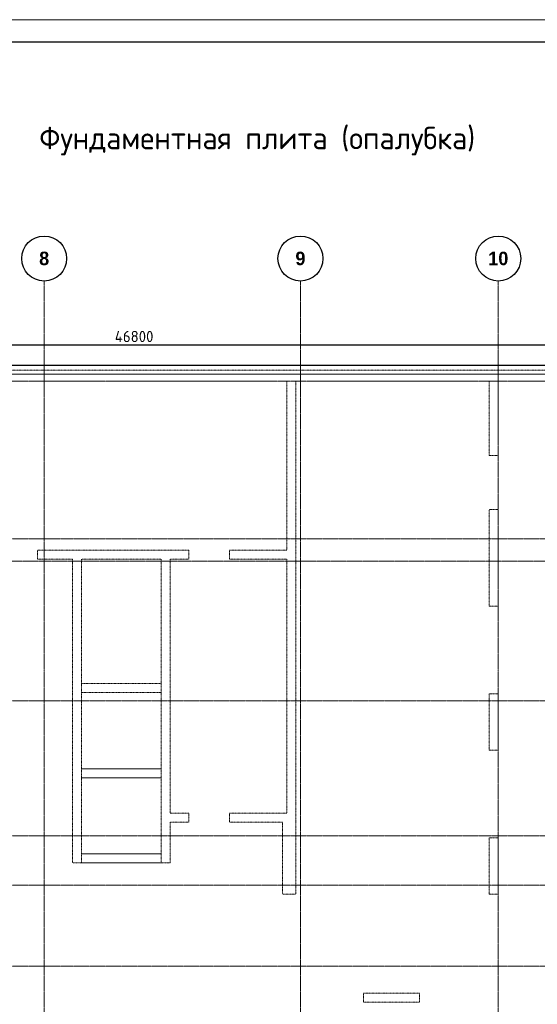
# Model space of a CAD drawing. Header units: millimetres. Extents: x -56135 to 1694203, y -446411 to -23139.
# Tile 72 of 256: x 493936 to 505448, y -170089 to -148207. Entities that reach past the tile are written whole.
import ezdxf

# ---------------------------------------------------------------- set-up
doc = ezdxf.new("R2010")
doc.units = ezdxf.units.MM
for name, pattern in [('01 Штриховая _4 мм_', [6, 3.5, -2.5]), ('______5', [1100, 800, -100, 100, -100]), ('осевая', [50.8, 31.75, -6.35, 6.35, -6.35])]:
    doc.linetypes.add(name, pattern=pattern)
for name, color, linetype, lineweight in [('0 Фундамент', 5, 'Continuous', 30), ('Оси', 40, '______5', 18), ('РАЗМЕРЫ', 1, 'Continuous', 9), ('СТЕНЫ', 3, 'Continuous', 30), ('ТОНКИЕ', 7, 'Continuous', 9), ('Узлы', 7, 'Continuous', 0)]:
    doc.layers.add(name, color=color, linetype=linetype, lineweight=lineweight)
doc.layers.add('ТОЛСТЫЕ_ОСНОВНЫЕ', color=6, linetype='Continuous')
doc.styles.add('Century Gothic', font='GOTHIC.TTF')
doc.styles.add('GOST-2.304_Type-B', font='GOST_Common.ttf')
doc.linetypes.add('163 Фуникулер', pattern='A,0,-2,[18,Russia-GOST_Topo.shx,S=0.05,R=0,X=0,Y=0],-4,[17,Russia-GOST_Topo.shx,S=0.05,R=0,X=0,Y=0],-2,0', length=8)
doc.dimstyles.new('СПДС', dxfattribs={"dimscale": 100, "dimtxt": 2.5, "dimasz": 2.5, "dimexe": 1.25, "dimexo": 0, "dimtad": 1, "dimdec": 0, "dimtxsty": 'GOST-2.304_Type-B', "dimblk": 'ARCHTICK', "dimcen": 2.5, "dimdle": 2, "dimadec": 0, "dimazin": 2, "dimtfac": 0.75, "dimtdec": 0, "dimtmove": 1, "dimatfit": 3, "dimfxl": 1, "dimtolj": 1, "dimarcsym": 1})

# ---------------------------------------------------------------- blocks, each defined once
blk = doc.blocks.new('NSY101')
at = {"color": 0, "linetype": 'ByBlock', "lineweight": -2}
blk.add_circle((0, 0), 50, dxfattribs=at)
blk = doc.blocks.new('оси 2.2-2.3')
at = {"layer": 'Оси', "color": 16, "linetype": 'осевая', "lineweight": 0, "transparency": 33554687}
for p, q in [((495854.9, -104267.9), (495854.9, -134893.5)), ((501554.9, -104267.9), (501554.9, -134893.5)), ((505954.9, -104267.9), (505954.9, -134893.5)), ((468076.3, -106495.4), (524372.9, -106495.4)), ((468076.3, -109995.4), (524372.9, -109995.4)), ((468653.8, -110495.4), (523696.4, -110495.4)), ((468076.3, -113595.4), (524372.9, -113595.4)), ((468076.3, -116595.4), (524372.9, -116595.4)), ((468076.3, -117695.4), (524372.9, -117695.4)), ((468076.3, -119495.4), (524372.9, -119495.4))]:
    blk.add_line(p, q, dxfattribs=at)
at = {"layer": 'Оси', "color": 16, "linetype": 'Continuous', "lineweight": 25, "transparency": 33554687, "xscale": 9.999999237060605, "yscale": 9.999999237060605, "zscale": 9.999999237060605}
for p in [(495854.4, -103767.9), (501554.4, -103767.9), (505954.4, -103767.9)]:
    blk.add_blockref('NSY101', p, dxfattribs=at)
at = {"layer": 'Оси', "color": 16, "linetype": 'Continuous', "lineweight": 25, "transparency": 33554687, "char_height": 300, "attachment_point": 5, "style": 'Century Gothic'}
for s, insert, width in [('\\A1;{\\fCentury Gothic|i0|b1;\\H300.000000;\\W1.000000;\\C16;8}\\P', (495854.4, -103767.9), 385), ('\\A1;{\\fCentury Gothic|i0|b1;\\H300.000000;\\W1.000000;\\C16;9}\\P', (501554.4, -103767.9), 385), ('\\A1;{\\fCentury Gothic|i0|b1;\\H300.000000;\\W1.000000;\\C16;10}\\P', (505954.4, -103767.9), 620)]:
    blk.add_mtext(s, dxfattribs=dict(at, insert=insert, width=width))
blk = doc.blocks.new('_ArchTick')
at = {"color": 0, "linetype": 'ByBlock', "const_width": 0.15}
blk.add_lwpolyline([(-0.5, -0.5), (0.5, 0.5)], dxfattribs=at)
blk = doc.blocks.new('*D47')
at = {"layer": 'DEFPOINTS', "color": 0, "transparency": 16777216}
for p in [(519881, -155436), (519881, -155554), (473081, -155893)]:
    blk.add_point(p, dxfattribs=at)
at = {"layer": 'РАЗМЕРЫ', "color": 0, "lineweight": -2, "transparency": 16777216}
for p, q in [((473081, -155893), (473081, -155311)), ((519881, -155554), (519881, -155311)), ((472881, -155436), (520081, -155436))]:
    blk.add_line(p, q, dxfattribs=at)
at = {"layer": 'РАЗМЕРЫ', "color": 0, "lineweight": -2, "transparency": 16777216, "xscale": 250, "yscale": 250, "zscale": 250, "rotation": 180}
blk.add_blockref('_ArchTick', (473081, -155436), dxfattribs=at)
at = {"layer": 'РАЗМЕРЫ', "color": 0, "lineweight": -2, "transparency": 16777216, "xscale": 250, "yscale": 250, "zscale": 250}
blk.add_blockref('_ArchTick', (519881, -155436), dxfattribs=at)
at = {"layer": 'РАЗМЕРЫ', "color": 0, "transparency": 16777216, "insert": (496481, -155248), "char_height": 250, "attachment_point": 5, "style": 'GOST-2.304_Type-B'}
blk.add_mtext('\\A1;46800', dxfattribs=at)
blk = doc.blocks.new('*U782')
at = {"layer": 'ТОЛСТЫЕ_ОСНОВНЫЕ', "color": 6}
blk.add_lwpolyline([(20, 5), (1184, 5), (1184, 415), (20, 415)], close=True, dxfattribs=at)
at = {"layer": 'ТОНКИЕ'}
blk.add_lwpolyline([(0, 0), (1189, 0), (1189, 420), (0, 420)], close=True, dxfattribs=at)
blk = doc.blocks.new('стены  тп')
at = {"layer": 'СТЕНЫ', "color": 251, "linetype": '01 Штриховая _4 мм_', "lineweight": 0, "true_color": 0x636466}
for p, q in [((589762, -316376, 3100), (542387, -316376, 3100)), ((542712, -316626, 3100), (569512, -316626, 3100)), ((569512, -316626, 3100), (569512, -320376, 3100)), ((569712, -316626, 3100), (579312, -316626, 3100)), ((569712, -326014, 3100), (569712, -316626, 3100)), ((574012, -316626, 3100), (574012, -318276, 3100)), ((574212, -318276, 3100), (574212, -316626, 3100)), ((574012, -319476, 3100), (574012, -321626, 3100)), ((574212, -321626, 3100), (574212, -319476, 3100)), ((563962, -320576, 3100), (563962, -320376, 3100)), ((567332, -320376, 3100), (563962, -320376, 3100)), ((567332, -320376, 3100), (567332, -320576, 3100)), ((568232, -320576, 3100), (568232, -320376, 3100)), ((569512, -320376, 3100), (568232, -320376, 3100)), ((563962, -320576, 3100), (564742, -320576, 3100)), ((564742, -320576, 3100), (564742, -327126, 3100)), ((564942, -320576, 3100), (566712, -320576, 3100)), ((564942, -323346, 3100), (564942, -320576, 3100)), ((566712, -320576, 3100), (566712, -323346, 3100)), ((566912, -320576, 3100), (567332, -320576, 3100)), ((566912, -326226, 3100), (566912, -320576, 3100)), ((568232, -320576, 3100), (569512, -320576, 3100)), ((569512, -320576, 3100), (569512, -326226, 3100)), ((574012, -321626, 3100), (574212, -321626, 3100)), ((566712, -323346, 3100), (564942, -323346, 3100)), ((564942, -323546, 3100), (566712, -323546, 3100)), ((564942, -325236, 3100), (564942, -323546, 3100)), ((566712, -323546, 3100), (566712, -325236, 3100)), ((574212, -323576, 3100), (574012, -323576, 3100)), ((574012, -323576, 3100), (574012, -324826, 3100)), ((574212, -323696, 3100), (574212, -323576, 3100)), ((574212, -324826, 3100), (574212, -323696, 3100)), ((574012, -324826, 3100), (574132, -324826, 3100)), ((574132, -324826, 3100), (574212, -324826, 3100)), ((566712, -325236, 3100), (564942, -325236, 3100)), ((564942, -325436, 3100), (566712, -325436, 3100)), ((564942, -327126, 3100), (564942, -325436, 3100)), ((566712, -325436, 3100), (566712, -327126, 3100)), ((569712, -326426, 3100), (569712, -326014, 3100)), ((567332, -326226, 3100), (566912, -326226, 3100)), ((567332, -326226, 3100), (567332, -326426, 3100)), ((568232, -326426, 3100), (568232, -326226, 3100)), ((569512, -326226, 3100), (568232, -326226, 3100)), ((566912, -327126, 3100), (566912, -326426, 3100)), ((566912, -326426, 3100), (567332, -326426, 3100)), ((568232, -326426, 3100), (569412, -326426, 3100)), ((569412, -326426, 3100), (569412, -328026, 3100)), ((569712, -328026, 3100), (569712, -326426, 3100)), ((574012, -326776, 3100), (574012, -328026, 3100)), ((574212, -326776, 3100), (574012, -326776, 3100)), ((574212, -328026, 3100), (574212, -326776, 3100)), ((564742, -327126, 3100), (564742, -327326, 3100)), ((566712, -327126, 3100), (564942, -327126, 3100)), ((566912, -327326, 3100), (566912, -327126, 3100)), ((564742, -327326, 3100), (566912, -327326, 3100)), ((569412, -328026, 3100), (569712, -328026, 3100)), ((574012, -328026, 3100), (574212, -328026, 3100)), ((572462, -330226, 3100), (571212, -330226, 3100)), ((571212, -330226, 3100), (571212, -330426, 3100)), ((572462, -330426, 3100), (572462, -330226, 3100)), ((571212, -330426, 3100), (572462, -330426, 3100))]:
    blk.add_line(p, q, dxfattribs=at)
at = {"layer": 'СТЕНЫ', "color": 251, "linetype": '01 Штриховая _4 мм_', "lineweight": 0, "true_color": 0x636466, "transparency": 33554687}
for p, q in [((574012, -320376, 3100), (574012, -321626, 3100)), ((574212, -321626, 3100), (574212, -320376, 3100)), ((574012, -321626, 3100), (574212, -321626, 3100))]:
    blk.add_line(p, q, dxfattribs=at)
at = {"layer": 'СТЕНЫ', "color": 251, "linetype": '01 Штриховая _4 мм_', "lineweight": 0, "true_color": 0x636466, "elevation": 3100}
for points in [[(574012, -318276), (574212, -318276)], [(574212, -319476), (574012, -319476)]]:
    blk.add_lwpolyline(points, dxfattribs=at)
for points in [[(566712, -323346), (564942, -323346), (564942, -323546), (566712, -323546)], [(566712, -325436), (564942, -325436), (564942, -325236), (566712, -325236)], [(566712, -327326), (564942, -327326), (564942, -327126), (566712, -327126)]]:
    blk.add_lwpolyline(points, close=True, dxfattribs=at)

msp = doc.modelspace()

# ---------------------------------------------------------------- linework, layer by layer
at = {"layer": '0 Фундамент'}
msp.add_lwpolyline([(472780.8, -155892.7), (472780.8, -180072.7), (480130.8, -180072.7), (480130.8, -180072.7), (492630.8, -180072.7), (492630.8, -180072.7), (494980.8, -180072.7), (494980.8, -180072.7), (520430.8, -180072.7), (520430.8, -175992.7), (521910.8, -175992.7), (521910.8, -167392.7), (520430.8, -167392.7), (520430.8, -155892.7), (472780.8, -155892.7)], dxfattribs=at)
at = {"layer": 'РАЗМЕРЫ', "linetype": '163 Фуникулер', "ltscale": 0.5}
msp.add_lwpolyline([(472780.8, -156084.6), (520013.1, -156084.6), (520013.1, -167514.3), (521770.3, -167514.3), (521770.3, -175812.7), (519999.1, -175812.7), (519999.1, -178140.8), (482071.8, -178140.8), (482071.8, -179891.6), (475579, -179891.6), (475579, -178142.7), (472780.8, -178142.7)], dxfattribs=at)

# ---------------------------------------------------------------- block references
at = {"xscale": 100, "yscale": 100, "zscale": 100}
msp.add_blockref('*U782', (461906.2, -190207.2), dxfattribs=at)
at = {"layer": 'РАЗМЕРЫ', "color": 1}
msp.add_blockref('оси 2.2-2.3', (-1373.9, -49747.3), dxfattribs=at)
at = {"layer": 'РАЗМЕРЫ'}
msp.add_blockref('стены  тп', (-69631.4, 160383.1, -3100), dxfattribs=at)

# ---------------------------------------------------------------- texts
at = {"layer": 'Узлы', "color": 80, "linetype": 'Continuous', "lineweight": 0, "style": 'GOST-2.304_Type-B'}
msp.add_text('Фундаментная плита (опалубка)', height=500, dxfattribs=at).set_placement((494370.8, -151087.3))

# ---------------------------------------------------------------- dimensions: what is measured, and where the dimension line sits
at = {"layer": 'РАЗМЕРЫ', "color": 1}
dim = msp.add_linear_dim(base=(519880.6, -155435.9), p1=(473081, -155892.7), p2=(519880.6, -155554.3), dimstyle='СПДС', dxfattribs=at)
dim.commit()
dim.dimension.update_dxf_attribs({"geometry": '*D47', "text_midpoint": (496480.8, -155248.4)})

doc.saveas('drawing.dxf')
